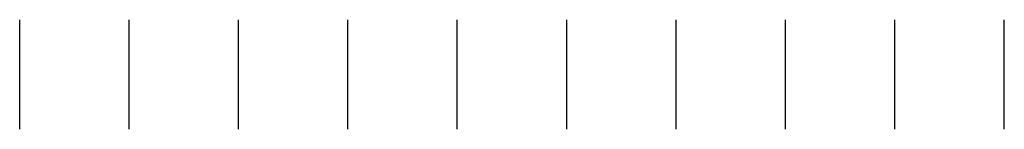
# Model space of a CAD drawing. Header units: metres. Extents: x 1 to 10, y 2 to 3.
import ezdxf

# ---------------------------------------------------------------- set-up
doc = ezdxf.new("R2010")
doc.units = ezdxf.units.M

# ---------------------------------------------------------------- blocks, each defined once
blk = doc.blocks.new('Depth9')
blk.add_line((9, 0), (9, 1))
blk = doc.blocks.new('Depth8')
blk.add_line((8, 0), (8, 1))
blk.add_blockref('Depth9', (0, 0, 1))
blk = doc.blocks.new('Depth7')
blk.add_line((7, 0), (7, 1))
blk.add_blockref('Depth8', (0, 0, 1))
blk = doc.blocks.new('Depth6')
blk.add_line((6, 0), (6, 1))
blk.add_blockref('Depth7', (0, 0, 1))
blk = doc.blocks.new('Depth5')
blk.add_line((5, 0), (5, 1))
blk.add_blockref('Depth6', (0, 0, 1))
blk = doc.blocks.new('Depth4')
blk.add_line((4, 0), (4, 1))
blk.add_blockref('Depth5', (0, 0, 1))
blk = doc.blocks.new('Depth3')
blk.add_line((3, 0), (3, 1))
blk.add_blockref('Depth4', (0, 0, 1))
blk = doc.blocks.new('Depth2')
blk.add_line((2, 0), (2, 1))
blk.add_blockref('Depth3', (0, 0, 1))
blk = doc.blocks.new('Depth1')
blk.add_line((1, 0), (1, 1))
blk.add_blockref('Depth2', (0, 0, 1))
blk = doc.blocks.new('Depth0')
blk.add_line((0, 0), (0, 1))
blk.add_blockref('Depth1', (0, 0, 1))

msp = doc.modelspace()

# ---------------------------------------------------------------- block references
msp.add_blockref('Depth0', (1, 2))

doc.saveas('drawing.dxf')
